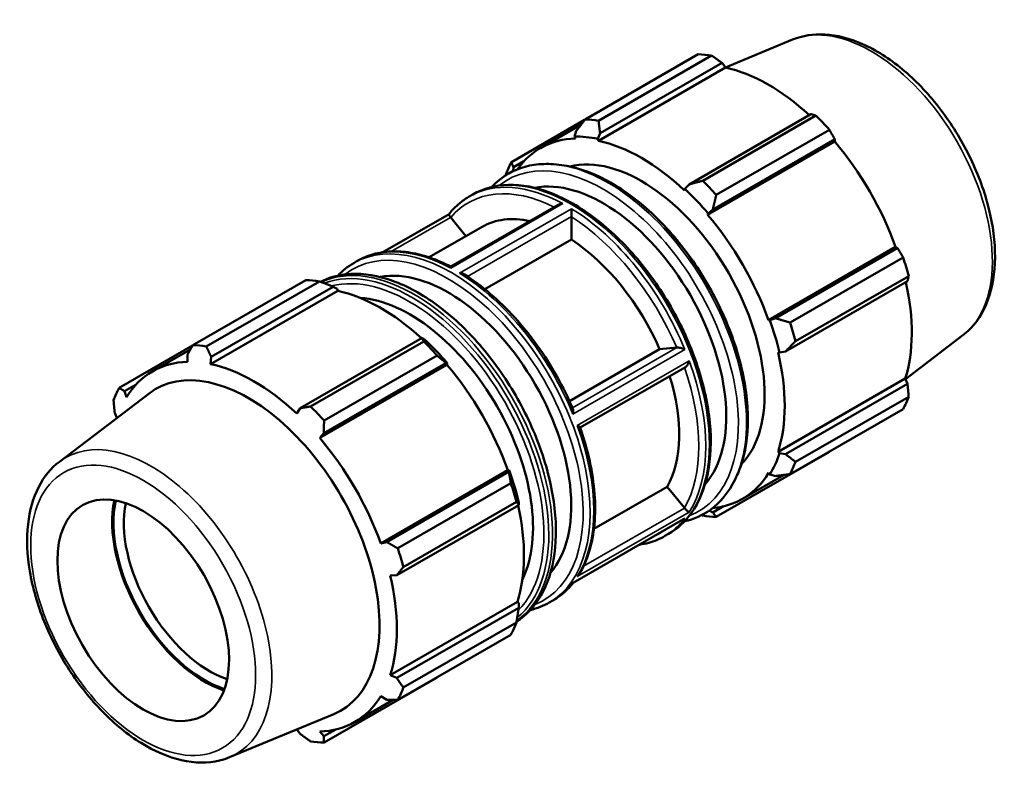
# Model space of a CAD drawing. Header units: millimetres. Extents: x -340 to 1231, y -43 to 838.
# Tile 9 of 9: x 975 to 1231, y 613 to 809. Entities that reach past the tile are written whole.
import ezdxf

# ---------------------------------------------------------------- set-up
doc = ezdxf.new("R2010")
doc.units = ezdxf.units.MM
doc.layers.add('Visible (ISO)', color=7, linetype='Continuous', lineweight=50)
doc.layers.add('Visible Narrow (ISO)', color=7, linetype='Continuous', lineweight=35)

msp = doc.modelspace()

# ---------------------------------------------------------------- linework, layer by layer
at = {"layer": 'Visible (ISO)'}
for p, q in [((1175.868, 803.452), (1158.45, 796.211)), ((1122.042, 782.757), (1151.383, 799.653)), ((1154.87, 799.315), (1125.53, 782.418)), ((1125.926, 779.178), (1157.577, 797.404)), ((1157.577, 797.404), (1158.471, 796.182)), ((1125.488, 777.189), (1158.471, 796.182)), ((1121.922, 782.602), (1102.911, 771.654)), ((1180.643, 784.121), (1148.993, 765.895)), ((1152.585, 766.838), (1181.926, 783.734)), ((1110.439, 775.32), (1120.991, 781.396)), ((1119.75, 779.777), (1119.32, 778.285)), ((1125.368, 777.698), (1125.926, 779.178)), ((1185.414, 780.055), (1156.073, 763.159)), ((1119.32, 778.285), (1119.504, 777.769)), ((1125.488, 777.189), (1125.368, 777.698)), ((1153.817, 758.01), (1186.8, 777.003)), ((1155.169, 759.38), (1186.819, 777.606)), ((1186.819, 777.606), (1186.8, 777.003)), ((1103.439, 770.312), (1106.154, 771.875)), ((1103.37, 769.321), (1103.439, 770.312)), ((1114.576, 771.049), (1113.807, 771.109)), ((1147.953, 764.692), (1147.833, 764.321)), ((1148.993, 765.895), (1147.953, 764.692)), ((1091.993, 762.741), (1092.938, 763.286)), ((1115.03, 760.579), (1087.18, 744.542)), ((1154.001, 758.313), (1155.169, 759.38)), ((1086.73, 758.175), (1069.528, 748.269)), ((1087.158, 757.285), (1091.065, 752.427)), ((1118.475, 757.488), (1118.475, 751.579)), ((1153.817, 758.01), (1154.001, 758.313)), ((1081.552, 746.949), (1095.331, 754.884)), ((1118.475, 751.579), (1096.048, 738.664)), ((1169.617, 730.642), (1202.6, 749.636)), ((1203.13, 749.356), (1171.479, 731.13)), ((1202.6, 749.636), (1203.13, 749.356)), ((1061.991, 745.465), (1062.937, 746.009)), ((1175.204, 730.023), (1204.545, 746.919)), ((1020.267, 724.148), (1049.608, 741.045)), ((1205.99, 742.055), (1176.649, 725.159)), ((1053.096, 740.706), (1023.755, 723.81)), ((1025.038, 721.08), (1056.688, 739.307)), ((1056.688, 739.307), (1057.728, 738.747)), ((1057.728, 738.747), (1057.848, 738.238)), ((1174.038, 722.515), (1205.688, 740.742)), ((1057.848, 738.238), (1024.865, 719.244)), ((1169.972, 730.651), (1169.617, 730.642)), ((1171.479, 731.13), (1169.972, 730.651)), ((1079.755, 726.024), (1048.104, 707.797)), ((1080.313, 725.741), (1079.755, 726.024)), ((1220.055, 726.72), (1205.126, 715.348)), ((1020.194, 724.021), (1001.136, 713.046)), ((1009.816, 717.375), (1019.624, 723.023)), ((1050.811, 708.23), (1080.151, 725.126)), ((1117.975, 709.639), (1141.37, 723.111)), ((1141.37, 723.111), (1145.797, 723.517)), ((1018.862, 721.679), (1018.881, 719.824)), ((1024.865, 719.244), (1025.038, 721.08)), ((1083.639, 721.447), (1054.298, 704.551)), ((1172.096, 722.297), (1172.477, 722.216)), ((1172.477, 722.216), (1174.038, 722.515)), ((1086.177, 719.058), (1053.194, 700.065)), ((1054.281, 701.283), (1085.931, 719.509)), ((1085.931, 719.509), (1086.361, 719.362)), ((1086.361, 719.362), (1086.177, 719.058)), ((1148.053, 718.45), (1120.76, 702.732)), ((1172.096, 696.461), (1205.079, 715.455)), ((1205.079, 715.455), (1205.688, 714.073)), ((1002.551, 712.214), (1005.531, 713.93)), ((1205.688, 714.073), (1174.038, 695.847)), ((985.626, 693.899), (1008.895, 711.623)), ((1003.081, 710.655), (1002.551, 712.214)), ((1176.649, 693.877), (1205.99, 710.773)), ((1048.104, 707.797), (1047.21, 706.376)), ((999.993, 706.546), (1000.555, 705.271)), ((1204.545, 707.573), (1175.204, 690.677)), ((1053.194, 700.065), (1054.281, 701.283)), ((1156.073, 679.574), (1185.414, 696.471)), ((1172.477, 696.103), (1172.096, 696.461)), ((1174.038, 695.847), (1172.477, 696.103)), ((1101.977, 691.691), (1068.994, 672.697)), ((1102.242, 691.259), (1070.591, 673.032)), ((1101.977, 691.691), (1102.332, 691.7)), ((1102.332, 691.7), (1102.242, 691.259)), ((1161.265, 689.973), (1160.931, 689.277)), ((1162.882, 684.25), (1173.682, 690.47)), ((1169.617, 690.971), (1169.972, 690.553)), ((1169.972, 690.553), (1171.479, 690.179)), ((1073.43, 671.415), (1102.77, 688.311)), ((1124.322, 676.427), (1143.368, 687.394)), ((1143.368, 687.394), (1147.795, 681.89)), ((1073.15, 664.418), (1104.8, 682.644)), ((1104.215, 683.447), (1074.874, 666.55)), ((1104.8, 682.644), (1104.837, 683.265)), ((1157.961, 682.321), (1155.169, 680.713)), ((1155.169, 680.713), (1154.202, 681.187)), ((1147.594, 678.938), (1118.943, 662.439)), ((1142.744, 674.61), (1143.69, 675.154)), ((1070.591, 673.032), (1068.994, 672.697)), ((1071.473, 664.352), (1073.15, 664.418)), ((1104.456, 657.51), (1071.473, 638.517)), ((1104.456, 657.51), (1104.837, 657.152)), ((1104.837, 657.152), (1104.8, 655.975)), ((1112.743, 657.333), (1113.688, 657.878)), ((1104.8, 655.975), (1073.15, 637.749)), ((1074.874, 635.269), (1104.215, 652.165)), ((1102.77, 648.965), (1073.43, 632.068)), ((1054.298, 620.966), (1083.639, 637.862)), ((1073.15, 637.749), (1071.473, 638.517)), ((1062.259, 626.306), (1072.272, 632.072)), ((1068.994, 633.026), (1070.591, 632.081)), ((1029.813, 617.166), (1056.823, 628.396)), ((1047.231, 624.408), (1048.104, 623.215)), ((1054.281, 622.616), (1053.194, 623.856)), ((1057.338, 624.376), (1054.281, 622.616))]:
    msp.add_line(p, q, dxfattribs=at)
for centre, major_axis, start_param, end_param in [((1168.398, 748.062), (-28.195, 48.962), 5.8451561, 5.9396837), ((1169.643, 748.779), (26.222, -45.535), 2.0696433, 2.6635608), ((1139.057, 731.165), (-28.195, 48.962), 5.8451561, 5.9396837), ((1168.398, 748.062), (28.195, -48.962), 1.9181653, 2.0126929), ((1136.66, 729.785), (-26.222, 45.535), 5.9796864, 6.5461143), ((1136.66, 729.785), (-26.504, 46.024), 5.8051535, 5.9796864), ((1136.66, 729.785), (-26.222, 45.535), 5.1942882, 5.8051535), ((1169.643, 748.779), (26.222, -45.535), 1.2672974, 1.8781627), ((1139.057, 731.165), (-28.195, 48.962), 0.347369, 0.4418966), ((1136.66, 729.785), (-22.556, 39.17), 3.3031823, 6.1215957), ((1126.7, 724.049), (-22.556, 39.17), 3.3345056, 6.0902723), ((1139.057, 731.165), (-28.195, 48.962), 5.059758, 5.1542856), ((1136.66, 729.785), (26.504, -46.024), 1.8781627, 2.0526956), ((1116.478, 718.162), (-21.146, 36.721), 5.7977828, 6.2831853), ((1136.66, 729.785), (-26.222, 45.535), 4.4088901, 5.0197553), ((1116.478, 718.162), (21.146, -36.721), 1.3776468, 2.2914121), ((1168.398, 748.062), (28.195, -48.962), 1.1327672, 1.2272947), ((1086.476, 700.886), (-22.556, 39.17), 3.3399182, 6.0848597), ((1066.623, 689.453), (-28.195, 48.962), 5.8451561, 5.9396837), ((1169.643, 748.779), (26.222, -45.535), 0.4818993, 1.0759774), ((1069.021, 690.834), (26.222, -45.535), 2.0696433, 2.6635608), ((1076.561, 695.176), (-22.556, 39.17), 3.5111146, 5.9136634), ((1136.66, 729.785), (26.504, -46.024), 1.0927645, 1.2672974), ((1139.057, 731.165), (-28.195, 48.962), 4.2743598, 4.3688874), ((1069.021, 690.834), (-26.504, 46.024), 5.0197553, 5.1942882), ((1037.283, 672.557), (-28.195, 48.962), 5.8451561, 5.9396837), ((1066.623, 689.453), (28.195, -48.962), 1.9181653, 2.0126929), ((1136.66, 729.785), (-26.222, 45.535), 3.6234919, 4.2343571), ((1036.038, 671.84), (-26.222, 45.535), 5.9796864, 6.5905516), ((1034.655, 671.044), (-24.03, 41.729), 3.0670602, 6.3577178), ((1036.038, 671.84), (-26.222, 45.535), 5.1942882, 5.8051535), ((1069.021, 690.834), (26.222, -45.535), 1.2672974, 1.8781627), ((1116.478, 718.162), (21.146, -36.721), 0.3304492, 1.1961134), ((1037.283, 672.557), (-28.195, 48.962), 0.347369, 0.4418966), ((1168.398, 748.062), (28.195, -48.962), 0.347369, 0.4418966), ((1037.283, 672.557), (28.195, -48.962), 1.9181653, 2.0126929), ((1036.038, 671.84), (-26.222, 45.535), 4.4088901, 5.0197553), ((1136.66, 729.785), (26.504, -46.024), 0.3073663, 0.4818993), ((1139.057, 731.165), (28.195, -48.962), 0.347369, 0.4418966), ((1069.021, 690.834), (-26.504, 46.024), 4.2343571, 4.4088901), ((1136.66, 729.785), (26.222, -45.535), 6.0202563, 6.5905516), ((1066.623, 689.453), (28.195, -48.962), 1.1327672, 1.2272947), ((1023.291, 664.5), (-16.9, 29.347), 0.5713446, 2.5702481), ((1023.291, 664.5), (16.663, -28.935), 3.7042027, 5.7205753), ((1024.627, 665.269), (-15.72, 27.297), 0.578116, 2.5634767), ((1069.021, 690.834), (26.222, -45.535), 0.4818993, 1.0759774), ((1139.057, 731.165), (28.195, -48.962), 5.8451561, 5.9396837), ((1037.283, 672.557), (28.195, -48.962), 1.1327672, 1.2272947), ((1036.038, 671.84), (-26.222, 45.535), 3.6234919, 4.2343571), ((1066.623, 689.453), (28.195, -48.962), 0.347369, 0.4418966), ((1037.283, 672.557), (28.195, -48.962), 0.347369, 0.4418966), ((1036.038, 671.84), (26.222, -45.535), 5.9796864, 6.5905516), ((1037.283, 672.557), (28.195, -48.962), 5.8451561, 5.9396837)]:
    msp.add_ellipse(centre, major_axis=major_axis, ratio=0.5780931, start_param=start_param, end_param=end_param, dxfattribs=at)
msp.add_ellipse((1007.381, 655.338), major_axis=(15.72, -27.297), ratio=0.5780931, dxfattribs=at)
for points, knots in [([(1175.868, 803.452), (1178.431, 804.518), (1181.269, 804.959), (1187.396, 804.64), (1190.705, 803.776), (1197.497, 800.772), (1200.982, 798.553), (1207.655, 793.024), (1210.84, 789.709), (1216.591, 782.351), (1219.159, 778.312), (1223.442, 769.898), (1225.159, 765.524), (1227.571, 756.839), (1228.262, 752.53), (1228.502, 744.373), (1228.046, 740.525), (1225.934, 733.78), (1224.303, 730.85), (1221.464, 727.884), (1220.78, 727.272), (1220.055, 726.72)], [5.5742533, 5.5742533, 5.5742533, 5.5742533, 5.857764, 5.857764, 6.1680699, 6.1680699, 6.4983319, 6.4983319, 6.8299258, 6.8299258, 7.1596233, 7.1596233, 7.4888896, 7.4888896, 7.8195239, 7.8195239, 8.1515774, 8.1515774, 8.4736785, 8.4736785, 8.566781, 8.566781, 8.566781, 8.566781]), ([(1097.855, 765.225), (1099.11, 766.584), (1100.531, 767.732), (1104.804, 770.225), (1107.934, 771.079), (1112.115, 771.197), (1112.955, 771.176), (1113.807, 771.109)], [5.32109887, 5.32109887, 5.32109887, 5.32109887, 5.49641024, 5.49641024, 5.80156463, 5.80156463, 5.87677245, 5.87677245, 5.87677245, 5.87677245]), ([(1114.576, 771.049), (1118.142, 770.77), (1121.903, 769.695), (1129.546, 766.079), (1133.43, 763.509), (1140.882, 757.152), (1144.45, 753.366), (1150.911, 744.97), (1153.805, 740.363), (1158.637, 730.786), (1160.575, 725.819), (1163.3, 716.007), (1164.086, 711.165), (1164.405, 702.081), (1163.938, 697.841), (1162.413, 692.652), (1161.886, 691.266), (1161.265, 689.973)], [5.8767724, 5.8767724, 5.8767724, 5.8767724, 6.1945157, 6.1945157, 6.5184597, 6.5184597, 6.8424132, 6.8424132, 7.1657028, 7.1657028, 7.4888619, 7.4888619, 7.812503, 7.812503, 8.1367454, 8.1367454, 8.2642619, 8.2642619, 8.2642619, 8.2642619]), ([(1092.938, 763.286), (1095.657, 764.851), (1098.79, 765.687), (1105.605, 765.848), (1109.301, 765.132), (1116.92, 762.197), (1120.847, 759.939), (1128.48, 754.121), (1132.184, 750.557), (1138.991, 742.501), (1142.094, 738.011), (1147.395, 728.554), (1149.594, 723.588), (1152.869, 713.668), (1153.943, 708.715), (1154.846, 699.304), (1154.673, 694.849), (1153.058, 686.9), (1151.621, 683.401), (1147.975, 678.308), (1145.982, 676.474), (1143.69, 675.154)], [5.4997209, 5.4997209, 5.4997209, 5.4997209, 5.8048532, 5.8048532, 6.1196954, 6.1196954, 6.4430407, 6.4430407, 6.7671229, 6.7671229, 7.0905041, 7.0905041, 7.4136119, 7.4136119, 7.7370667, 7.7370667, 8.0612142, 8.0612142, 8.3840802, 8.3840802, 8.6413135, 8.6413135, 8.6413135, 8.6413135]), ([(1086.723, 758.167), (1087.022, 758.543), (1087.332, 758.905), (1087.973, 759.602), (1088.304, 759.936), (1088.988, 760.577), (1089.34, 760.883), (1090.065, 761.466), (1090.437, 761.742), (1091.201, 762.265), (1091.592, 762.511), (1091.993, 762.741)], [5.27508203, 5.27508203, 5.27508203, 5.27508203, 5.32000979, 5.32000979, 5.36493756, 5.36493756, 5.40986532, 5.40986532, 5.45479309, 5.45479309, 5.49972085, 5.49972085, 5.49972085, 5.49972085]), ([(1115.03, 760.579), (1115.084, 760.61), (1115.139, 760.638), (1115.355, 760.735), (1115.526, 760.788), (1115.873, 760.859), (1116.051, 760.877), (1116.23, 760.88), (1116.232, 760.881), (1116.234, 760.881)], [-0.12689564, -0.12689564, -0.12689564, -0.12689564, -0.10737017, -0.10737017, -0.05314081, -0.05314081, 0, 0, 0.00060073, 0.00060073, 0.00060073, 0.00060073]), ([(1118.503, 759.574), (1118.503, 759.572), (1118.503, 759.571), (1118.504, 759.464), (1118.505, 759.343), (1118.505, 759.073), (1118.504, 758.922), (1118.501, 758.605), (1118.499, 758.439), (1118.494, 758.14), (1118.491, 758.008), (1118.484, 757.756), (1118.48, 757.639), (1118.476, 757.535)], [-0.23520114, -0.23520114, -0.23520114, -0.23520114, -0.23460566, -0.23460566, -0.18192954, -0.18192954, -0.12817438, -0.12817438, -0.07676761, -0.07676761, -0.03769521, -0.03769521, 0, 0, 0, 0]), ([(1086.723, 758.167), (1086.717, 758.159), (1086.712, 758.149), (1086.703, 758.099), (1086.713, 758.04), (1086.768, 757.897), (1086.804, 757.823), (1086.899, 757.657), (1086.956, 757.566), (1087.056, 757.421), (1087.09, 757.375), (1087.125, 757.328)], [-0.211398, -0.211398, -0.211398, -0.211398, -0.19130675, -0.19130675, -0.13149449, -0.13149449, -0.08823708, -0.08823708, -0.04810145, -0.04810145, -0.0299121, -0.0299121, -0.0299121, -0.0299121]), ([(1062.937, 746.009), (1064.246, 746.763), (1065.651, 747.35), (1068.61, 748.175), (1070.164, 748.413), (1073.378, 748.542), (1075.038, 748.434), (1078.427, 747.88), (1080.156, 747.435), (1083.65, 746.224), (1085.415, 745.458), (1087.18, 744.542)], [5.49972085, 5.49972085, 5.49972085, 5.49972085, 5.64664026, 5.64664026, 5.79355966, 5.79355966, 5.94047907, 5.94047907, 6.08739847, 6.08739847, 6.23431401, 6.23431401, 6.23431401, 6.23431401]), ([(1087.178, 744.148), (1087.178, 744.149), (1087.178, 744.151), (1087.177, 744.25), (1087.176, 744.333), (1087.176, 744.463), (1087.177, 744.509), (1087.179, 744.537), (1087.179, 744.541), (1087.18, 744.542)], [-0.23520114, -0.23520114, -0.23520114, -0.23520114, -0.23460566, -0.23460566, -0.18192954, -0.18192954, -0.12817438, -0.12817438, -0.10881965, -0.10881965, -0.10881965, -0.10881965]), ([(1053.41, 740.586), (1055.419, 741.621), (1057.633, 742.277), (1063.323, 742.918), (1066.932, 742.502), (1074.458, 740.159), (1078.384, 738.181), (1086.095, 732.867), (1089.879, 729.523), (1096.912, 721.823), (1100.161, 717.472), (1105.805, 708.199), (1108.2, 703.28), (1111.901, 693.359), (1113.206, 688.358), (1114.584, 678.761), (1114.654, 674.167), (1113.522, 665.854), (1112.32, 662.131), (1108.885, 656.264), (1106.767, 653.999), (1104.25, 652.381)], [5.5267449, 5.5267449, 5.5267449, 5.5267449, 5.7460973, 5.7460973, 6.0583316, 6.0583316, 6.380875, 6.380875, 6.705046, 6.705046, 7.0285401, 7.0285401, 7.3516474, 7.3516474, 7.6749858, 7.6749858, 7.9990168, 7.9990168, 8.3225678, 8.3225678, 8.6130079, 8.6130079, 8.6130079, 8.6130079]), ([(1090.731, 742.495), (1090.654, 742.544), (1090.571, 742.587), (1090.326, 742.695), (1090.155, 742.747), (1089.808, 742.818), (1089.63, 742.837), (1089.451, 742.841), (1089.449, 742.841), (1089.447, 742.841)], [-0.13686148, -0.13686148, -0.13686148, -0.13686148, -0.10737017, -0.10737017, -0.05314081, -0.05314081, 0, 0, 0.00060073, 0.00060073, 0.00060073, 0.00060073]), ([(1090.731, 742.495), (1092.994, 741.062), (1095.239, 739.391), (1099.619, 735.636), (1101.754, 733.551), (1105.842, 729.04), (1107.796, 726.614), (1111.456, 721.505), (1113.162, 718.822), (1116.267, 713.291), (1117.666, 710.444), (1118.888, 707.564)], [0.04975947, 0.04975947, 0.04975947, 0.04975947, 0.23884853, 0.23884853, 0.42793759, 0.42793759, 0.61702665, 0.61702665, 0.80611571, 0.80611571, 0.99520476, 0.99520476, 0.99520476, 0.99520476]), ([(1145.832, 723.52), (1145.871, 723.525), (1145.914, 723.527), (1146.065, 723.527), (1146.183, 723.517), (1146.444, 723.479), (1146.586, 723.45), (1146.921, 723.368), (1147.115, 723.31), (1147.521, 723.169), (1147.732, 723.082), (1147.921, 722.993), (1147.923, 722.992), (1147.925, 722.991)], [-0.23671014, -0.23671014, -0.23671014, -0.23671014, -0.21833774, -0.21833774, -0.17779819, -0.17779819, -0.13410544, -0.13410544, -0.07369124, -0.07369124, 0, 0, 0.00065154, 0.00065154, 0.00065154, 0.00065154]), ([(1149.06, 720.065), (1149.059, 720.064), (1149.059, 720.062), (1149.012, 719.893), (1148.953, 719.724), (1148.812, 719.395), (1148.73, 719.234), (1148.546, 718.933), (1148.442, 718.793), (1148.245, 718.586), (1148.155, 718.51), (1148.06, 718.454), (1148.056, 718.452), (1148.053, 718.45)], [-0.23514841, -0.23514841, -0.23514841, -0.23514841, -0.23464616, -0.23464616, -0.18138173, -0.18138173, -0.12810991, -0.12810991, -0.07527777, -0.07527777, -0.0351359, -0.0351359, -0.03351239, -0.03351239, -0.03351239, -0.03351239]), ([(1118.869, 706.259), (1118.869, 706.261), (1118.87, 706.263), (1118.927, 706.494), (1118.962, 706.723), (1118.978, 707.107), (1118.968, 707.271), (1118.923, 707.467), (1118.908, 707.518), (1118.888, 707.564)], [-0.26490881, -0.26490881, -0.26490881, -0.26490881, -0.26426376, -0.26426376, -0.19130675, -0.19130675, -0.13149449, -0.13149449, -0.10830888, -0.10830888, -0.10830888, -0.10830888]), ([(1120.736, 702.801), (1120.72, 702.845), (1120.679, 702.895), (1120.554, 703.008), (1120.466, 703.071), (1120.259, 703.2), (1120.139, 703.266), (1120.006, 703.332), (1120.005, 703.333), (1120.003, 703.333)], [-0.15568515, -0.15568515, -0.15568515, -0.15568515, -0.10749656, -0.10749656, -0.05374455, -0.05374455, 0, 0, 0.00050678, 0.00050678, 0.00050678, 0.00050678]), ([(1120.736, 702.801), (1121.766, 699.874), (1122.603, 696.941), (1123.864, 691.167), (1124.286, 688.325), (1124.697, 682.831), (1124.686, 680.178), (1124.224, 675.152), (1123.773, 672.778), (1122.436, 668.394), (1121.549, 666.383), (1120.454, 664.593)], [1.09899106, 1.09899106, 1.09899106, 1.09899106, 1.28979819, 1.28979819, 1.48060532, 1.48060532, 1.67141245, 1.67141245, 1.86221957, 1.86221957, 2.0530267, 2.0530267, 2.0530267, 2.0530267]), ([(985.626, 693.899), (983.417, 692.217), (981.612, 689.983), (978.812, 684.525), (977.899, 681.229), (977.087, 673.847), (977.258, 669.719), (978.69, 661.172), (979.958, 656.753), (983.436, 648.085), (985.641, 643.838), (990.768, 635.91), (993.689, 632.23), (999.99, 625.784), (1003.37, 623.023), (1010.305, 618.722), (1013.862, 617.185), (1020.756, 615.626), (1024.108, 615.566), (1028.099, 616.533), (1028.971, 616.816), (1029.813, 617.166)], [0.8579969, 0.8579969, 0.8579969, 0.8579969, 1.1415076, 1.1415076, 1.4518135, 1.4518135, 1.7820755, 1.7820755, 2.1136694, 2.1136694, 2.4433669, 2.4433669, 2.7726332, 2.7726332, 3.1032675, 3.1032675, 3.435321, 3.435321, 3.7574221, 3.7574221, 3.8505246, 3.8505246, 3.8505246, 3.8505246]), ([(1160.931, 689.277), (1159.368, 686.024), (1157.204, 683.346), (1152.551, 679.99), (1150.285, 678.981), (1147.835, 678.433)], [1.98107661, 1.98107661, 1.98107661, 1.98107661, 2.29884312, 2.29884312, 2.53675018, 2.53675018, 2.53675018, 2.53675018]), ([(1147.83, 681.848), (1147.905, 681.761), (1147.984, 681.675), (1148.155, 681.497), (1148.245, 681.408), (1148.442, 681.223), (1148.546, 681.133), (1148.73, 680.984), (1148.812, 680.924), (1148.953, 680.834), (1149.012, 680.803), (1149.059, 680.787), (1149.059, 680.786), (1149.06, 680.786)], [-0.23676125, -0.23676125, -0.23676125, -0.23676125, -0.20130864, -0.20130864, -0.16080493, -0.16080493, -0.10749656, -0.10749656, -0.05374455, -0.05374455, 0, 0, 0.00050678, 0.00050678, 0.00050678, 0.00050678]), ([(1147.925, 679.167), (1147.923, 679.166), (1147.921, 679.165), (1147.818, 679.08), (1147.708, 679.004), (1147.594, 678.938)], [-0.264908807, -0.264908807, -0.264908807, -0.264908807, -0.26426376, -0.26426376, -0.224496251, -0.224496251, -0.224496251, -0.224496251]), ([(1142.744, 674.61), (1141.435, 673.856), (1140.03, 673.269), (1137.771, 672.639), (1136.971, 672.47), (1136.153, 672.35)], [2.3581282, 2.3581282, 2.3581282, 2.3581282, 2.5050476, 2.5050476, 2.58245593, 2.58245593, 2.58245593, 2.58245593]), ([(1120.003, 664.054), (1120.005, 664.055), (1120.006, 664.056), (1120.139, 664.176), (1120.259, 664.31), (1120.394, 664.5), (1120.425, 664.546), (1120.454, 664.593)], [-0.235148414, -0.235148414, -0.235148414, -0.235148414, -0.234646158, -0.234646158, -0.181381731, -0.181381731, -0.16490767, -0.16490767, -0.16490767, -0.16490767]), ([(1118.951, 662.444), (1118.655, 662.071), (1118.347, 661.711), (1117.708, 661.017), (1117.377, 660.682), (1116.693, 660.042), (1116.341, 659.736), (1115.616, 659.153), (1115.244, 658.877), (1114.48, 658.354), (1114.089, 658.108), (1113.688, 657.878)], [2.13380046, 2.13380046, 2.13380046, 2.13380046, 2.17841714, 2.17841714, 2.2233449, 2.2233449, 2.26827267, 2.26827267, 2.31320043, 2.31320043, 2.3581282, 2.3581282, 2.3581282, 2.3581282]), ([(1118.943, 662.439), (1118.926, 662.429), (1118.901, 662.428), (1118.87, 662.435), (1118.869, 662.435), (1118.869, 662.435)], [-0.040167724, -0.040167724, -0.040167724, -0.040167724, 0, 0, 0.000651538, 0.000651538, 0.000651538, 0.000651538])]:
    msp.add_open_spline(points, degree=3, knots=knots, dxfattribs=at)
for points, weights in [([(1157.577, 797.404), (1156.258, 798.344), (1154.87, 799.315)], [1.00262128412, 1.00171873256, 1]), ([(1122.042, 782.757), (1120.857, 781.227), (1119.75, 779.777)], [1.01455923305, 1.01041073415, 1.00545774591]), ([(1125.926, 779.178), (1125.716, 780.756), (1125.53, 782.418)], [1.00545774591, 1.01041073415, 1.01455923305]), ([(1181.926, 783.734), (1181.278, 783.936), (1180.643, 784.121)], [1, 1.00171873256, 1.00262128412]), ([(1186.819, 777.606), (1186.138, 778.81), (1185.414, 780.055)], [1.00262128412, 1.00171873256, 1]), ([(1103.439, 770.312), (1103.165, 770.96), (1102.911, 771.654)], [1.00545774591, 1.01041073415, 1.01455923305]), ([(1101.466, 768.454), (1101.449, 768.346), (1101.431, 768.238)], [1.01455923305, 1.0143289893, 1.01409626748]), ([(1152.585, 766.838), (1150.737, 766.348), (1148.993, 765.895)], [1.01455923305, 1.01041073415, 1.00545774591]), ([(1155.169, 759.38), (1155.596, 761.222), (1156.073, 763.159)], [1.00545774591, 1.01041073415, 1.01455923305]), ([(1204.545, 746.919), (1203.83, 748.167), (1203.13, 749.356)], [1, 1.00171873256, 1.00262128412]), ([(1205.688, 740.742), (1205.843, 741.389), (1205.99, 742.055)], [1.00262128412, 1.00171873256, 1]), ([(1053.096, 740.706), (1054.944, 740.001), (1056.688, 739.307)], [1.01455923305, 1.01041073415, 1.00545774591]), ([(1175.204, 730.023), (1173.288, 730.579), (1171.479, 731.13)], [1.01455923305, 1.01041073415, 1.00545774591]), ([(1079.755, 726.024), (1079.965, 725.593), (1080.151, 725.126)], [1.00545774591, 1.01041073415, 1.01455923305]), ([(1018.862, 721.679), (1019.543, 722.885), (1020.267, 724.148)], [1.00262128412, 1.00171873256, 1]), ([(1023.755, 723.81), (1024.403, 722.413), (1025.038, 721.08)], [1, 1.00171873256, 1.00262128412]), ([(1174.038, 722.515), (1175.301, 723.801), (1176.649, 725.159)], [1.00545774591, 1.01041073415, 1.01455923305]), ([(1083.639, 721.447), (1084.824, 720.467), (1085.931, 719.509)], [1.01455923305, 1.01041073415, 1.00545774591]), ([(1001.136, 713.046), (1001.851, 712.617), (1002.551, 712.214)], [1, 1.00171873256, 1.00262128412]), ([(1205.99, 710.773), (1205.843, 712.461), (1205.688, 714.073)], [1, 1.00171873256, 1.00262128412]), ([(999.993, 706.546), (999.838, 708.158), (999.691, 709.845)], [1.00262128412, 1.00171873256, 1]), ([(1048.104, 707.797), (1049.423, 708.005), (1050.811, 708.23)], [1.00262128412, 1.00171873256, 1]), ([(1054.298, 704.551), (1054.282, 702.879), (1054.281, 701.283)], [1, 1.00171873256, 1.00262128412]), ([(1176.649, 693.877), (1175.301, 694.873), (1174.038, 695.847)], [1.01455923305, 1.01041073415, 1.00545774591]), ([(1185.414, 696.471), (1185.45, 696.534), (1185.487, 696.598)], [1, 1.00008659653, 1.00017112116]), ([(1102.242, 691.259), (1102.516, 689.824), (1102.77, 688.311)], [1.00545774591, 1.01041073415, 1.01455923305]), ([(1171.479, 690.179), (1173.288, 690.414), (1175.204, 690.677)], [1.00545774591, 1.01041073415, 1.01455923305]), ([(1104.215, 683.447), (1104.529, 683.046), (1104.8, 682.644)], [1.01455923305, 1.01041073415, 1.00545774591]), ([(1152.271, 680.032), (1152.428, 679.972), (1152.585, 679.912)], [1.01384408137, 1.01420459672, 1.01455923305]), ([(1156.073, 679.574), (1155.596, 680.146), (1155.169, 680.713)], [1.01455923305, 1.01041073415, 1.00545774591]), ([(1070.591, 673.032), (1071.974, 672.236), (1073.43, 671.415)], [1.00262128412, 1.00171873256, 1]), ([(1074.874, 666.55), (1073.987, 665.458), (1073.15, 664.418)], [1, 1.00171873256, 1.00262128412]), ([(1104.8, 655.975), (1104.529, 654.118), (1104.215, 652.165)], [1.00545774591, 1.01041073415, 1.01455923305]), ([(1073.15, 637.749), (1073.987, 636.53), (1074.874, 635.269)], [1.00262128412, 1.00171873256, 1]), ([(1083.759, 638.016), (1083.699, 637.939), (1083.639, 637.862)], [1.01413681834, 1.01434905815, 1.01455923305]), ([(1073.43, 632.068), (1071.974, 632.071), (1070.591, 632.081)], [1, 1.00171873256, 1.00262128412]), ([(1050.811, 621.304), (1049.423, 622.275), (1048.104, 623.215)], [1, 1.00171873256, 1.00262128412]), ([(1054.281, 622.616), (1054.282, 621.804), (1054.298, 620.966)], [1.00262128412, 1.00171873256, 1])]:
    msp.add_rational_spline(points, weights, degree=2, dxfattribs=at)
for points in [[(1087.125, 757.328), (1087.136, 757.313), (1087.147, 757.299), (1087.158, 757.285)], [(1118.476, 757.535), (1118.475, 757.519), (1118.475, 757.503), (1118.475, 757.488)], [(1057.846, 742.185), (1059.08, 743.488), (1060.47, 744.589), (1061.991, 745.465)], [(1145.797, 723.517), (1145.808, 723.518), (1145.82, 723.519), (1145.832, 723.52)], [(1147.795, 681.89), (1147.806, 681.876), (1147.817, 681.862), (1147.83, 681.848)], [(1112.743, 657.333), (1111.222, 656.457), (1109.572, 655.807), (1107.826, 655.394)]]:
    msp.add_open_spline(points, degree=3, dxfattribs=at)
at = {"layer": 'Visible Narrow (ISO)'}
for p, q in [((1087.178, 744.148), (1116.234, 760.881)), ((1118.503, 759.574), (1089.447, 742.841)), ((1071.755, 748.477), (1087.125, 757.328)), ((1091.499, 741.999), (1118.476, 757.535)), ((1145.832, 723.52), (1118.737, 707.918)), ((1118.869, 706.259), (1147.925, 722.991)), ((1149.06, 720.065), (1120.003, 703.333)), ((1120.003, 664.054), (1149.06, 680.786)), ((1147.83, 681.848), (1121.627, 666.759)), ((1147.925, 679.167), (1118.869, 662.435))]:
    msp.add_line(p, q, dxfattribs=at)
for centre, major_axis, start_param, end_param in [((1196.305, 764.132), (-22.155, 38.473), 3.2161251, 6.2086528), ((1126.7, 724.049), (-24.784, 43.038), 3.0486544, 6.3761236), ((1128.002, 724.799), (25.342, -44.007), 0.3770516, 2.7645411), ((1128.64, 725.167), (-25.108, 43.601), 3.5186442, 5.9061337), ((1117.369, 718.676), (-25.376, 44.066), 5.5312849, 6.2831853), ((1118.314, 719.22), (-25.376, 44.066), 3.1415927, 6.2831853), ((1116.478, 718.162), (-24.747, 42.974), 5.5692647, 6.4899204), ((1117.369, 718.676), (-25.376, 44.066), 4.4840873, 5.4681568), ((1116.478, 718.162), (24.747, -42.974), 1.3679286, 2.3011302), ((1087.367, 701.399), (25.376, -44.066), 0, 3.1415927), ((1086.476, 700.886), (-24.747, 42.974), 3.0578791, 6.3668989), ((1088.312, 701.943), (-25.376, 44.066), 5.5312849, 6.2831853), ((1077.679, 695.82), (-25.342, 44.007), 3.1926976, 6.2334587), ((1077.041, 695.452), (25.108, -43.601), 0.0944052, 3.0486169), ((1076.561, 695.176), (-24.55, 42.632), 3.3006852, 6.1255625), ((1088.312, 701.943), (25.376, -44.066), 1.3424947, 2.3265642), ((1116.478, 718.162), (24.747, -42.974), 0.3207311, 1.2527302), ((1117.369, 718.676), (25.376, -44.066), 0.2952971, 1.2793666), ((1088.312, 701.943), (25.376, -44.066), 0.2952971, 1.2793666), ((1009.376, 656.487), (-22.155, 38.473), 3.0670602, 6.3577178), ((1117.369, 718.676), (25.376, -44.066), 0, 0.2321691), ((1116.478, 718.162), (24.747, -42.974), 6.2298489, 6.3365217), ((1088.312, 701.943), (25.376, -44.066), 0, 0.2321691)]:
    msp.add_ellipse(centre, major_axis=major_axis, ratio=0.5780931, start_param=start_param, end_param=end_param, dxfattribs=at)
msp.add_ellipse((1007.381, 655.338), major_axis=(20.592, -35.758), ratio=0.5780931, dxfattribs=at)

doc.saveas('drawing.dxf')
